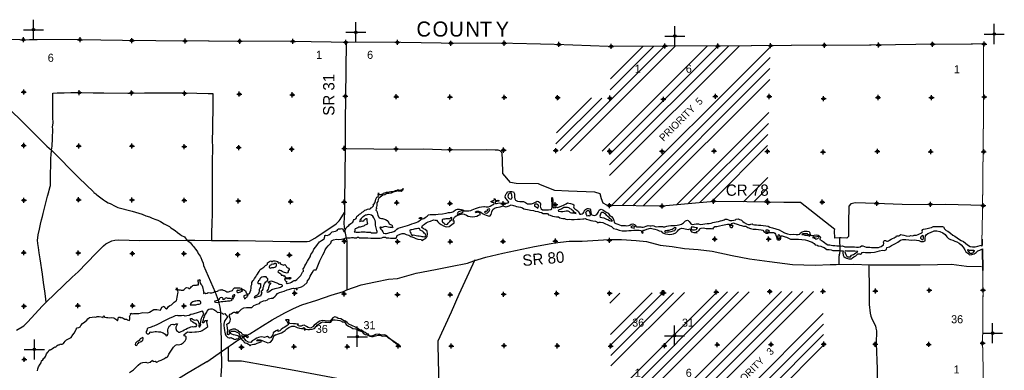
# Model space of a CAD drawing. Extents: x 70663 to 592613, y 704317 to 941230.
# Tile 11 of 14: x 218995 to 316963, y 853331 to 888246. Entities that reach past the tile are written whole.
import ezdxf

# ---------------------------------------------------------------- set-up
doc = ezdxf.new("R2010")
doc.units = 0
doc.header["$LTSCALE"] = 2000
doc.header["$PDMODE"] = 34
doc.header["$PDSIZE"] = 250
doc.linetypes.add('PHANTOM', pattern=[0])
doc.layers.get('0').update_dxf_attribs({"linetype": 'CONTINUOUS'})
for name, color, linetype in [('COUNTY', 15, 'PHANTOM'), ('PROGRESS', 5, 'CONTINUOUS'), ('PROPOSED', 6, 'CONTINUOUS'), ('ROADS', 9, 'CONTINUOUS'), ('SEC', 2, 'CONTINUOUS'), ('TEXT', 7, 'CONTINUOUS'), ('WATER', 4, 'CONTINUOUS')]:
    doc.layers.add(name, color=color, linetype=linetype)

# ---------------------------------------------------------------- blocks, each defined once
blk = doc.blocks.new('TICK')
at = {"color": 0}
for points in [[(500, 0), (500, 1000)], [(0, 500), (1000, 500)]]:
    blk.add_lwpolyline(points, dxfattribs=at)
blk.add_point((500, 500), dxfattribs=at)
blk = doc.blocks.new('*X')
at = {"color": 0}
for p, q in [((276949, 875162), (287419, 885631)), ((277684, 872714), (290617, 885648)), ((277685, 873776), (289551, 885642)), ((277686, 874837), (288484, 885635)), ((272756, 875211), (283159, 885614)), ((273804, 875199), (284224, 885618)), ((277743, 881259), (282091, 885607)), ((277768, 882345), (281024, 885600)), ((277891, 869739), (293708, 885557)), ((278939, 869727), (293679, 884467)), ((279987, 869714), (293649, 883377)), ((281035, 869702), (293620, 882287)), ((272356, 875872), (276924, 880439)), ((272394, 876970), (275876, 880452)), ((272506, 880264), (272731, 880489)), ((284331, 869816), (293522, 879007)), ((285505, 869928), (293486, 877910)), ((286678, 870041), (293450, 876813)), ((287851, 870154), (293413, 875716)), ((290998, 870118), (293419, 872539)), ((292040, 870100), (293429, 871489)), ((293082, 870081), (293439, 870438)), ((278801, 850497), (289437, 861132)), ((279875, 850510), (290508, 861143)), ((280949, 850523), (291580, 861154)), ((283164, 849557), (294786, 861178)), ((283181, 848513), (295849, 861181)), ((283198, 847470), (296913, 861184)), ((283215, 846426), (297976, 861186)), ((277703, 860006), (278709, 861011)), ((277766, 856886), (281918, 861039)), ((277787, 855847), (282988, 861048)), ((277806, 854805), (284063, 861062)), ((277825, 853764), (285139, 861077)), ((277883, 850640), (288365, 861121)), ((285095, 845124), (298953, 858981)), ((286139, 845107), (298970, 857938)), ((287183, 845090), (298988, 856895)), ((288227, 845074), (299006, 855853))]:
    blk.add_line(p, q, dxfattribs=at)

msp = doc.modelspace()

# ---------------------------------------------------------------- linework, layer by layer
at = {"layer": 'COUNTY', "color": 0}
msp.add_line((314814, 863285), (314781, 865425), dxfattribs=at)
at = {"layer": 'COUNTY', "color": 0, "const_width": 100}
for points in [[(309574, 885814), (304211, 885726), (298807, 885713), (293461, 885675), (288984, 885630), (288208, 885645), (282929, 885623), (278920, 885606), (277966, 885592), (277594, 885590), (272402, 885786), (266950, 885917), (261647, 885912), (256329, 886000), (251194, 886003), (245934, 886091), (240641, 886112), (235204, 886133), (229902, 886179), (224751, 886258), (219114, 886255), (214022, 886292)], [(314888, 885827), (309574, 885814)], [(314718, 865650), (314791, 868979), (314845, 874341), (314900, 879803), (314888, 885827)], [(314814, 863285), (314844, 861312), (314838, 859025), (314798, 856034), (314832, 854720), (314858, 853404), (314909, 845443), (314914, 840357), (314926, 834835), (314981, 829498), (315070, 824253), (315101, 819200), (315207, 813930), (315236, 808550), (315283, 803247), (315347, 797993), (315435, 792714), (315683, 785859), (315722, 780672)]]:
    msp.add_lwpolyline(points, dxfattribs=at)
at = {"layer": 'ROADS', "color": 0}
for points in [[(251483, 885978), (251426, 880574), (251374, 878070), (251389, 876729), (251387, 875388), (251314, 870093), (251306, 869037), (251257, 867990), (251296, 867596), (251361, 867311), (251343, 867152), (251463, 866489), (251529, 866229), (251536, 866086), (251543, 865860), (251551, 861386)], [(216237, 881037), (219431, 877896), (221694, 875667), (222152, 875237), (224896, 872501), (226344, 871108), (226385, 871049), (226477, 870973), (226577, 870905), (226669, 870804), (227318, 870322), (227535, 870178), (227811, 870025), (227994, 869931), (228053, 869922), (228428, 869702), (228754, 869557), (230176, 869194), (231196, 868868), (231555, 868723), (231923, 868603), (232173, 868493), (232532, 868364), (232725, 868296), (232992, 868135), (233384, 867905), (233718, 867752), (233893, 867642), (234018, 867524), (234193, 867405), (234468, 867244), (234693, 867049), (234935, 866897), (235110, 866753), (235377, 866625), (235626, 866297), (235784, 866187), (235976, 866018), (236075, 865908), (236192, 865765), (236283, 865647), (236391, 865529), (236499, 865394), (236623, 865242), (236689, 865116), (236764, 864964), (236946, 864695), (237020, 864552), (237119, 864300), (237259, 864005), (237299, 863771), (238436, 861114), (238740, 860333), (238789, 860148), (238902, 859611), (238975, 859166), (238973, 858957), (239010, 857164), (239038, 856460), (239058, 855672), (239054, 855169), (239072, 854272), (239076, 853686), (239041, 853393), (238993, 852673)], [(222152, 875237), (222218, 875658), (222274, 876420), (222298, 877350), (222257, 877552), (222311, 877987), (222290, 878490), (222297, 879462), (222303, 880317), (222308, 880937), (222710, 880967), (223406, 880970), (224084, 880999), (225073, 881008), (226296, 880958), (227377, 880975), (229740, 880940), (230193, 880937), (231408, 880953), (232598, 880953), (233436, 880955), (234458, 880956), (235480, 880948), (237743, 880907), (238203, 880886), (238197, 879981), (238193, 877292), (238144, 876236), (238172, 875532), (238136, 874058), (238158, 872524), (238148, 872281), (238159, 870287), (238133, 869063), (238115, 867832), (238094, 867187), (238071, 866307)], [(221617, 860129), (221572, 860714), (221508, 861209), (221356, 862090), (221261, 862912), (221029, 864447), (220933, 865034), (220870, 865562), (220806, 865957), (220775, 866284), (220794, 866535), (220838, 866820), (220959, 867372), (221072, 867899), (221159, 868309), (221270, 868651), (221339, 868961), (221607, 869998), (221771, 870667), (221900, 871119), (221935, 871278), (222021, 871621), (222047, 871746), (222049, 871964), (222072, 872819), (222096, 873816), (222108, 874385), (222137, 874863), (222156, 875156)], [(314876, 869748), (311098, 869852), (309673, 869804), (306808, 869842), (304161, 869954), (302159, 869994), (301680, 869898), (301503, 869664), (301465, 867989), (301457, 866908), (301463, 866656), (301295, 866507), (300725, 866511), (300557, 866521), (300105, 866491), (300077, 867220), (300103, 867337), (296687, 870036), (295020, 870048), (293127, 870062), (291350, 870093), (288100, 870142), (282935, 869678), (277706, 869734), (277405, 869770), (277063, 869982), (276899, 870419), (276760, 870889), (276217, 871078), (273586, 871156), (272246, 871242), (270809, 871814), (270609, 871916), (268380, 871941), (267836, 872021), (267072, 872923), (267041, 874298), (267012, 874909), (266921, 875061), (266804, 875171), (266595, 875256), (266310, 875258), (265439, 875290), (261861, 875267), (259189, 875345), (256499, 875324), (254228, 875349), (251387, 875388)], [(218688, 857343), (219420, 857765), (219809, 858148), (221228, 859721), (221617, 860129), (224233, 862615), (224815, 863130), (226555, 864977), (227332, 865725), (227551, 865917), (227888, 866107), (228165, 866230), (228459, 866278), (228828, 866309), (230956, 866268), (235626, 866297), (236411, 866303), (238070, 866257), (240718, 866254), (245921, 866165), (247605, 866152), (247840, 866184), (248076, 866333), (248371, 866507), (248564, 866631), (250476, 867932), (250603, 868065), (250780, 868207), (250890, 868365), (251306, 869037)], [(237622, 854183), (239166, 855265), (240609, 856258), (241881, 856976), (243170, 857761), (244114, 858373), (245386, 859049), (246253, 859494), (247053, 859839), (248574, 860303), (249995, 860802), (251206, 861185), (251542, 861333), (252980, 861831), (254408, 862154), (255684, 862394), (256598, 862461), (258456, 862990), (260362, 863384), (261848, 863655), (263544, 864017), (264192, 864246), (265377, 864588), (267065, 864984), (268947, 865411), (270231, 865651), (271868, 865955), (272255, 866027), (273656, 866183), (274947, 866188), (276020, 866262), (277606, 866365), (278879, 866346), (280329, 866274), (281351, 866173), (282714, 865809), (283911, 865672), (285158, 865477), (286499, 865373), (287889, 865184), (289897, 864781), (291620, 864439), (293588, 864170), (295882, 863865), (298128, 863811), (299620, 863857), (300249, 863884), (301909, 863887), (303602, 863846), (305152, 863833), (306703, 863827), (308606, 863835), (310308, 863862), (311700, 863892), (313207, 863702), (314698, 863664)], [(300557, 866521), (300598, 865213), (300571, 864937), (300485, 864753), (300485, 864753)], [(264269, 864348), (262683, 860890), (261932, 859119), (260612, 856247), (260600, 855803), (260703, 851654)], [(300485, 864753), (300528, 864803), (300493, 864644), (300500, 864468), (300482, 864251), (300505, 864024), (300487, 863823)], [(303494, 863882), (303508, 861259), (303532, 859893), (303618, 859038), (303691, 858719), (303765, 858551), (303905, 858198), (304144, 857752), (304193, 857517), (304233, 857265), (304223, 856000), (304297, 853478), (304328, 850863)], [(239735, 855600), (239750, 854292), (241065, 854274), (246321, 853355), (251625, 852360), (254763, 851766), (256858, 851734), (259564, 851722), (260703, 851654)], [(237622, 854183), (235585, 852966), (233565, 851733), (231116, 850226), (225316, 846641), (223287, 845391), (221561, 844264), (220072, 843395), (217041, 841524), (216326, 841043), (215770, 840754), (215451, 840564), (214869, 840166), (214735, 840100)]]:
    msp.add_lwpolyline(points, dxfattribs=at)
at = {"layer": 'SEC', "color": 0}
for p in [(219364, 886246), (225001, 886249), (230152, 886170), (235454, 886124), (240890, 886102), (246184, 886082), (251444, 885994), (256579, 885991), (261897, 885903), (267199, 885907), (272652, 885777), (277844, 885581), (283179, 885614), (288458, 885635), (293711, 885666), (299057, 885704), (304461, 885716), (309824, 885804), (314963, 885817), (219402, 881036), (224922, 880980), (230132, 880960), (235409, 880914), (240845, 880834), (246121, 880763), (251398, 880625), (256457, 880572), (261809, 880543), (267212, 880513), (272514, 880492), (288221, 880610), (293575, 880597), (304408, 880497), (309719, 880485), (314973, 880557), (277723, 880430), (283050, 880319), (298978, 880384), (219398, 875717), (224876, 875662), (230161, 875658), (235371, 875604), (240790, 875515), (246058, 875352), (251294, 875424), (256445, 875370), (261805, 875307), (267141, 875253), (272334, 875216), (277686, 875153), (282904, 875142), (288091, 875164), (293394, 875135), (298924, 875064), (304337, 875126), (309640, 875098), (314918, 875094), (219410, 870264), (224855, 870309), (230165, 870297), (235367, 870251), (240744, 870197), (245946, 870118), (251281, 870088), (256508, 870018), (261809, 869947), (267111, 869917), (272288, 869830), (277681, 869742), (288030, 870171), (293442, 870075), (298846, 870079), (304275, 869949), (309612, 869861), (314864, 869732), (282908, 869679), (251302, 866189), (256589, 866152), (261842, 866140), (267087, 866162), (272291, 866201), (277678, 866281), (288144, 866392), (293515, 866404), (219406, 865045), (224817, 865024), (230203, 864961), (235329, 864949), (240690, 864861), (245841, 864799), (246348, 861013), (251266, 860944), (267143, 860900), (272422, 860981), (277683, 861002), (282937, 861049), (283071, 861048), (288300, 861121), (293629, 861176), (298916, 861189), (304144, 861228), (309498, 861299), (314844, 861312), (256586, 860874), (261830, 860862), (219419, 859718), (224780, 859764), (230225, 859759), (235334, 859739), (314798, 856034), (241065, 855637), (246285, 855685), (251589, 855681), (256658, 855746), (261928, 855751), (267190, 855789), (272485, 855769), (277789, 855740), (283151, 855778), (288405, 855884), (293751, 855905), (299004, 855935), (304115, 855932), (309444, 855904), (219457, 854415)]:
    msp.add_point(p, dxfattribs=at)
at = {"layer": 'WATER', "color": 0}
for points in [[(233364, 859703), (233414, 859611), (233488, 859518), (233597, 859467), (233664, 859492), (233732, 859600), (233816, 859700), (233926, 859791), (234093, 859841), (234237, 859974), (234372, 860107), (234481, 860181), (234590, 860264), (234616, 860423), (234668, 860624), (234694, 860791), (234737, 860992), (234755, 861126), (234739, 861235), (234714, 861310), (234664, 861327), (234572, 861336), (234573, 861420), (234631, 861420), (234607, 861470), (234599, 861546), (234698, 861386), (234840, 861360), (234966, 861334), (235066, 861308), (235150, 861307), (235251, 861324), (235360, 861373), (235452, 861473), (235528, 861539), (235637, 861572), (235763, 861538), (235821, 861462), (235921, 861470), (235981, 861553), (236073, 861628), (236149, 861711), (236233, 861778), (236334, 861810), (236493, 861826), (236602, 861825), (236669, 861842), (236786, 861849), (236787, 861933), (236771, 862076), (236764, 862176), (236764, 862260), (236756, 862352), (236823, 862276), (236932, 862376), (236957, 862309), (236931, 862192), (236955, 862007), (237030, 861915), (237104, 861797), (237179, 861637), (237203, 861478), (237244, 861352), (237276, 861193), (237309, 861084), (237292, 860992), (237409, 861033), (237501, 860990), (237644, 861015), (237753, 861064), (237937, 861046), (238121, 861053), (238255, 861086), (238365, 861152), (238499, 861185), (238675, 861209), (238734, 861234), (238776, 861309), (238893, 861333), (238994, 861349), (239086, 861348), (239145, 861373), (239253, 861314), (239362, 861271), (239504, 861220), (239612, 861161), (239755, 861143), (239855, 861176), (239939, 861226), (240065, 861233), (240158, 861291), (240226, 861425), (240293, 861483), (240369, 861541), (240494, 861532), (240620, 861539), (240771, 861547), (240913, 861537), (241038, 861528), (241096, 861427), (241230, 861376), (241372, 861317), (241464, 861241), (241497, 861148), (241538, 861039), (241613, 860963), (241729, 860904), (241847, 860995), (241932, 861145), (241992, 861313), (242018, 861497), (242036, 861622), (242036, 861748), (242087, 861865), (242096, 861940), (242089, 862082), (242182, 862232), (242292, 862357), (242368, 862482), (242478, 862641), (242554, 862774), (242664, 862916), (242765, 863066), (242833, 863183), (242935, 863366), (243095, 863483), (243271, 863599), (243440, 863757), (243574, 863839), (243642, 863914), (243651, 864032), (243760, 864098), (243853, 864156), (243971, 864222), (244037, 864171), (244129, 864154), (244213, 864220), (244414, 864219), (244556, 864185), (244665, 864167), (244690, 864058), (244748, 863999), (244823, 864032), (244899, 864057), (244898, 863956), (245015, 863905), (245074, 863880), (245166, 863846), (245241, 863812), (245375, 863853), (245467, 863768), (245533, 863626), (245599, 863566), (245666, 863533), (245775, 863498), (245824, 863389), (245807, 863314), (245723, 863256), (245714, 863147), (245646, 863047), (245554, 863006), (245462, 863023), (245328, 863066), (245253, 863100), (245186, 863150), (245119, 863184), (245019, 863227), (244910, 863261), (244861, 863303), (244768, 863287), (244726, 863195), (244675, 863137), (244767, 863086), (244884, 863018), (244984, 862951), (245008, 862884), (245025, 862817), (245184, 862816), (245292, 862756), (245334, 862764), (245351, 862697), (245400, 862605), (245475, 862579), (245551, 862553), (245693, 862544), (245802, 862560), (245869, 862560), (245919, 862568), (245978, 862526), (245935, 862450), (245826, 862409), (245659, 862436), (245567, 862453), (245449, 862445), (245382, 862454), (245357, 862429), (245365, 862345), (245415, 862261), (245473, 862202), (245531, 862177), (245581, 862126), (245548, 862085), (245522, 862034), (245614, 861992), (245731, 862000), (245891, 862040), (246050, 862123), (246168, 862198), (246302, 862272), (246436, 862280), (246554, 862363), (246664, 862471), (246832, 862629), (246959, 862779), (247052, 862979), (247137, 863096), (247247, 863221), (247215, 863455), (247265, 863497), (247351, 863731), (247452, 863914), (247638, 864198), (247732, 864381), (247892, 864632), (247978, 864866), (248164, 865124), (248274, 865399), (248452, 865641), (248629, 865866), (248840, 866116), (249025, 866265), (249185, 866357), (249286, 866440), (249346, 866640), (249372, 866741), (249464, 866782), (249581, 866756), (249741, 866830), (249918, 866955), (249977, 867013), (250086, 867121), (250254, 867153), (250413, 867177), (250573, 867269), (250657, 867360), (250699, 867418), (250767, 867426), (250900, 867417), (251018, 867458), (251127, 867424), (251209, 867256), (251242, 867164), (251317, 867121), (251377, 867230), (251402, 867338), (251471, 867514), (251622, 867647), (251757, 867755), (251816, 867863), (251959, 867938), (252127, 868079), (252221, 868237), (252288, 868337), (252431, 868404), (252516, 868512), (252550, 868646), (252617, 868704), (252710, 868770), (252819, 868878), (252937, 868953), (253072, 869069), (253215, 869152), (253350, 869268), (253467, 869309), (253593, 869367), (253736, 869400), (253836, 869382), (253929, 869474), (253937, 869516), (254021, 869557), (254114, 869598), (254207, 869698), (254207, 869790), (254149, 869858), (254275, 869899), (254343, 870024), (254403, 870199), (254445, 870358), (254488, 870509), (254531, 870584), (254615, 870617), (254674, 870658), (254733, 870716), (254674, 870800), (254700, 870918), (254709, 871010), (254742, 870875), (254809, 870825), (254926, 870849), (255035, 870873), (255119, 870906), (255203, 870964), (255329, 871006), (255488, 871055), (255614, 871079), (255765, 871095), (255924, 871136), (256109, 871151), (256251, 871167), (256377, 871225), (256478, 871249), (256570, 871299), (256713, 871298), (256863, 871263), (256964, 871296), (257040, 871338), (257157, 871429), (257089, 871228), (256955, 871146), (256804, 871180), (256662, 871181), (256570, 871190), (256435, 871141), (256293, 871108), (256158, 871059), (255949, 870985), (255731, 870944), (255521, 870937), (255319, 870821), (255143, 870764), (255009, 870664), (254874, 870573), (254739, 870473), (254663, 870332), (254620, 870156), (254535, 870014), (254543, 869872), (254534, 869755), (254482, 869613), (254465, 869521), (254515, 869453), (254456, 869395), (254438, 869286), (254530, 869185), (254579, 869051), (254603, 868917), (254628, 868774), (254685, 868631), (254768, 868547), (254869, 868488), (255011, 868453), (255094, 868461), (255379, 868359), (255562, 868240), (255662, 868131), (255720, 868013), (255761, 867921), (255878, 867845), (256011, 867802), (256053, 867735), (256044, 867668), (256085, 867617), (256135, 867575), (256102, 867517), (255951, 867551), (255809, 867544), (255666, 867578), (255533, 867621), (255374, 867639), (255223, 867623), (255147, 867590), (255072, 867549), (254996, 867549), (254921, 867566), (254879, 867609), (254821, 867567), (254912, 867391), (255020, 867298), (255111, 867130), (255202, 867003), (255344, 866969), (255486, 866951), (255638, 867001), (255839, 867049), (256032, 867082), (256216, 867156), (256401, 867247), (256536, 867388), (256662, 867471), (256897, 867562), (257124, 867610), (257359, 867701), (257577, 867758), (257770, 867832), (258005, 867906), (258232, 867980), (258433, 868037), (258601, 868112), (258752, 868203), (258870, 868269), (258937, 868335), (258930, 868428), (258838, 868428), (258737, 868446), (258771, 868512), (258872, 868562), (258981, 868553), (258988, 868452), (259013, 868410), (259089, 868410), (259198, 868459), (259332, 868551), (259526, 868692), (259661, 868800), (259845, 868840), (260138, 868855), (260406, 868853), (260649, 868885), (261060, 868924), (261429, 868989), (261655, 869038), (261823, 869062), (261982, 869094), (262100, 869110), (262201, 869168), (262352, 869309), (262545, 869367), (262771, 869365), (262939, 869339), (263072, 869305), (263231, 869228), (263365, 869202), (263557, 869218), (263700, 869217), (263884, 869249), (264019, 869315), (264178, 869389), (264346, 869455), (264539, 869513), (264732, 869587), (264942, 869602), (265160, 869634), (265244, 869659), (265419, 869607), (265629, 869623), (265805, 869663), (265956, 869771), (266091, 869829), (266192, 869904), (266159, 870038), (266092, 870055), (266000, 870047), (265900, 870107), (265917, 870182), (266051, 870198), (266169, 870264), (266228, 870331), (266212, 870423), (266279, 870456), (266303, 870347), (266303, 870288), (266378, 870246), (266487, 870245), (266604, 870261), (266704, 870219), (266604, 870161), (266461, 870145), (266394, 870154), (266319, 870129), (266310, 870029), (266326, 869945), (266451, 869935), (266561, 869985), (266712, 870017), (267021, 869990), (267172, 869964), (267297, 869972), (267448, 869987), (267608, 870020), (267658, 870120), (267567, 870204), (267459, 870331), (267384, 870423), (267310, 870583), (267319, 870759), (267387, 870901), (267463, 870976), (267573, 871092), (267757, 871141), (267958, 871148), (268126, 871105), (268225, 870920), (268224, 870744), (268239, 870577), (268263, 870418), (268329, 870275), (268538, 870181), (268764, 870146), (268890, 870137), (269132, 870135), (269316, 870042), (269525, 869924), (269675, 869914), (269910, 869904), (270103, 869987), (270246, 870044), (270397, 870119), (270473, 870168), (270615, 870151), (270781, 870024), (270823, 869923), (270822, 869814), (270796, 869689), (270828, 869530), (270869, 869395), (271020, 869327), (271204, 869309), (271380, 869308), (271623, 869315), (271841, 869356), (271942, 869422), (271985, 869614), (271987, 869932), (271947, 870234), (271940, 870418), (271957, 870527), (272024, 870510), (272056, 870233), (272054, 869982), (272061, 869790), (272052, 869639), (272076, 869555), (272143, 869521), (272294, 869554), (272403, 869611), (272520, 869552), (272705, 869609), (272940, 869700), (273100, 869783), (273234, 869857), (273360, 869915), (273503, 870006), (273620, 869989), (273812, 869937), (274021, 869885), (274130, 869809), (274121, 869726), (274095, 869609), (274128, 869500), (274236, 869415), (274419, 869288), (274603, 869153), (274677, 868985), (274743, 868876), (274835, 868875), (274953, 868908), (275054, 868966), (275164, 869116), (275206, 869241), (275299, 869358), (275375, 869416), (275484, 869440), (275584, 869440), (275718, 869414), (275776, 869296), (275808, 869053), (275849, 868894), (275915, 868818), (276032, 868767), (276141, 868758), (276292, 868773), (276418, 868840), (276545, 869040), (276596, 869131), (276664, 869273), (276756, 869340), (276848, 869364), (277032, 869296), (277216, 869186), (277349, 869085), (277533, 868983), (277690, 868789), (277882, 868654), (278032, 868444), (278097, 868234), (278138, 868125), (278188, 868032), (278305, 867948), (278514, 867888), (278848, 867768), (279116, 867741), (279258, 867757), (279409, 867731), (279576, 867755), (279719, 867788), (279837, 867871), (280013, 867911), (280155, 867860), (280221, 867776), (280313, 867675), (280413, 867632), (280605, 867614), (280798, 867613), (280890, 867596), (281024, 867586), (281158, 867611), (281334, 867685), (281536, 867742), (281686, 867733), (281829, 867724), (281946, 867739), (282105, 867713), (282239, 867662), (282364, 867628), (282548, 867652), (282749, 867650), (282883, 867666), (282945, 867656), (283029, 867630), (283196, 867629), (283372, 867670), (283557, 867719), (283783, 867742), (284017, 867741), (284185, 867756), (284403, 867797), (284621, 867829), (284839, 867894), (285049, 868010), (285243, 868201), (285444, 868284), (285520, 868258), (285594, 868166), (285702, 868031), (285785, 867913), (285894, 867854), (286112, 867886), (286288, 867910), (286547, 867925), (286714, 867857), (286966, 867897), (287175, 867921), (287385, 867936), (287602, 867960), (287787, 868000), (287955, 868058), (288114, 868090), (288280, 868133), (288531, 868165), (288724, 868206), (288900, 868255), (289076, 868320), (289194, 868387), (289345, 868386), (289529, 868326), (289645, 868266), (289855, 868248), (290056, 868272), (290224, 868313), (290283, 868379), (290475, 868412), (290626, 868335), (290751, 868301), (290818, 868284), (290943, 868166), (291068, 868048), (291301, 867929), (291468, 867861), (291577, 867835), (291661, 867851), (291737, 867893), (291879, 867908), (291946, 867841), (292096, 867815), (292314, 867813), (292515, 867795), (292741, 867794), (292984, 867767), (293251, 867732), (293452, 867672), (293627, 867587), (293895, 867518), (294237, 867432), (294546, 867313), (294797, 867194), (295106, 867033), (295381, 866931), (295691, 866870), (295967, 866876), (296243, 866841), (296461, 866840), (296604, 866881), (296638, 866998), (296848, 867130), (297092, 867204), (297351, 867177), (297535, 867159), (297610, 867025), (297625, 866899), (297667, 866790), (297809, 866772), (298035, 866787), (298245, 866828), (298437, 866801), (298570, 866692), (298670, 866591), (298636, 866499), (298611, 866440), (298610, 866365), (298836, 866236), (298936, 866160), (299069, 866051), (299227, 865941), (299402, 865831), (299595, 865838), (299745, 865787), (299888, 865761), (300089, 865768), (300298, 865733), (300515, 865715), (300674, 865697), (300875, 865712), (301109, 865635), (301360, 865642), (301603, 865632), (301812, 865631), (302072, 865612), (302264, 865594), (302449, 865601), (302608, 865642), (302751, 865717), (302885, 865724), (303043, 865665), (303219, 865605), (303378, 865587), (303579, 865586), (303763, 865576), (303989, 865575), (304215, 865548), (304299, 865556), (304449, 865572), (304617, 865612), (304726, 865645), (304929, 865837), (304972, 865979), (304956, 866047), (304939, 866122), (304990, 866197), (305058, 866255), (305141, 866271), (305200, 866229), (305283, 866178), (305350, 866178), (305443, 866228), (305535, 866302), (305703, 866393), (305846, 866468), (306006, 866525), (306115, 866575), (306216, 866608), (306241, 866725), (306317, 866733), (306459, 866723), (306568, 866773), (306669, 866839), (306812, 866821), (306970, 866787), (307205, 866735), (307497, 866700), (307665, 866740), (307866, 866739), (308009, 866780), (308210, 866804), (308403, 866861), (308529, 866919), (308697, 866976), (308772, 867009), (308798, 867043), (308807, 867168), (308791, 867269), (308833, 867352), (308917, 867394), (309110, 867418), (309286, 867450), (309420, 867474), (309563, 867532), (309714, 867564), (309790, 867589), (309832, 867631), (309932, 867663), (310050, 867654), (310175, 867645), (310368, 867644), (310552, 867643), (310661, 867659), (310803, 867658), (310937, 867581), (310986, 867464), (311078, 867363), (311186, 867270), (311353, 867185), (311486, 867100), (311619, 866974), (311853, 866788), (312036, 866678), (312270, 866509), (312503, 866374), (312678, 866263), (312904, 866153), (313087, 865993), (313287, 865832), (313562, 865663), (313796, 865620), (314064, 865618), (314333, 865691), (314551, 865749), (314777, 865789), (314791, 866403)], [(229910, 853116), (230305, 853374), (230524, 853590), (230777, 853848), (231029, 854031), (231255, 854122), (231532, 854154), (231716, 854078), (231992, 854135), (232203, 854326), (232286, 854209), (232462, 854233), (232654, 854139), (232889, 854264), (233057, 854338), (233216, 854404), (233401, 854495), (233553, 854637), (233636, 854595), (233720, 854711), (233830, 854937), (234025, 855254), (234177, 855454), (234287, 855646), (234489, 855829), (234673, 855895), (234815, 855861), (235067, 855943), (235277, 856076), (235462, 856267), (235547, 856476), (235573, 856677), (235465, 856720), (235348, 856762), (235357, 856904), (235702, 857154), (235877, 857136), (236129, 857118), (236413, 857158), (236598, 857157), (236816, 857189), (237008, 857230), (237151, 857296), (237361, 857438), (237563, 857570), (237706, 857704), (237657, 858005), (237608, 858156), (237693, 858315), (237617, 858274), (237408, 858275), (237315, 858074), (237197, 858075), (237274, 858351), (237326, 858568), (237410, 858727), (237386, 858827), (237478, 858936), (237613, 859111), (237639, 859195), (237698, 859320), (237824, 859428), (237992, 859452), (238151, 859460), (238327, 859400), (238518, 859257), (238685, 859105), (238794, 859121), (238953, 859103), (239145, 859035), (239237, 858934), (239396, 858975), (239504, 858858), (239621, 858756), (239705, 858723), (239603, 858547), (239502, 858431), (239392, 858289), (239324, 858088), (239307, 857921), (239322, 857745), (239338, 857577), (239362, 857276), (239411, 857116), (239456, 856964), (239522, 856797), (239622, 856696), (239689, 856604), (239847, 856577), (239931, 856577), (240040, 856593), (240149, 856533), (240224, 856491), (240349, 856440), (240424, 856414), (240559, 856455), (240701, 856454), (240835, 856529), (240845, 856638), (240786, 856713), (240686, 856764), (240553, 856799), (240427, 856841), (240268, 856868), (240110, 856927), (239984, 857004), (239968, 857104), (240011, 857171), (240078, 857237), (240229, 857245), (240388, 857227), (240588, 857125), (240772, 857057), (240863, 856914), (240912, 856754), (240978, 856570), (241036, 856460), (241144, 856376), (241252, 856266), (241335, 856132), (241444, 856072), (241598, 856022), (241757, 855948), (241874, 855863), (241924, 855771), (241991, 855871), (242126, 855912), (242276, 855937), (242436, 855944), (242629, 856035), (242822, 856109), (243031, 856167), (243065, 856225), (242931, 856260), (242739, 856277), (242563, 856278), (242656, 856362), (242748, 856369), (242932, 856368), (243116, 856317), (243199, 856266), (243358, 856199), (243517, 856122), (243701, 856063), (243952, 856137), (244163, 856378), (244231, 856579), (244308, 856788), (244474, 856891), (244476, 856879), (244744, 856970), (245046, 857068), (245222, 857160), (245399, 857293), (245576, 857459), (245769, 857600), (246063, 857716), (246289, 857715), (246473, 857655), (246615, 857604), (246841, 857544), (247050, 857501), (247217, 857509), (247251, 857600), (247326, 857533), (247309, 857374), (247409, 857374), (247435, 857465), (247476, 857415), (247652, 857397), (247819, 857388), (248088, 857445), (248322, 857511), (248491, 857686), (248626, 857852), (248811, 857977), (248987, 858093), (249172, 858176), (249364, 858141), (249557, 858115), (249774, 858089), (249942, 858138), (250068, 858246), (250161, 858371), (250395, 858370), (250613, 858335), (250856, 858292), (251014, 858233), (251089, 858157), (251307, 858156), (251382, 858055), (251481, 857878), (251715, 857743), (251940, 857625), (252149, 857498), (252400, 857463), (252592, 857395), (252701, 857294), (252826, 857251), (253035, 857183), (253226, 856973), (253385, 856897), (253569, 856870), (253711, 856803), (253836, 856735), (253987, 856684), (254179, 856708), (254414, 856757), (254666, 856831), (254833, 856847), (255000, 856754), (255143, 856736), (255327, 856752), (255528, 856700), (255669, 856566), (255903, 856422), (256194, 856178), (256420, 856034), (256653, 855865), (256895, 855680), (256779, 855831), (256603, 855941), (256328, 856127), (255961, 856355), (255744, 856532), (255528, 856759), (255327, 856852), (254992, 856829), (254750, 856922), (254398, 856891), (254188, 856800), (253987, 856742), (253803, 856744), (253695, 856945), (253519, 856971), (253361, 857089), (253177, 857199), (253011, 857317), (252826, 857327), (252643, 857487), (252401, 857631), (252117, 857758), (251758, 857927), (251575, 858104), (251416, 858214), (251207, 858290), (250957, 858442), (250698, 858502), (250547, 858579), (250347, 858647), (250162, 858556), (250036, 858389), (249850, 858239), (249616, 858232), (249382, 858259), (249089, 858302), (248871, 858211), (248694, 858128), (248518, 858004), (248307, 857812), (248164, 857646), (247921, 857513), (247703, 857581), (247536, 857699), (247286, 857818), (247143, 857794), (246992, 857728), (246842, 857720), (246691, 857754), (246666, 857838), (246742, 857930), (246583, 857939), (246433, 857957), (246223, 857958), (245880, 857977), (245739, 858170), (245807, 858354), (245430, 858356), (245588, 858238), (245679, 858011), (245746, 857902), (245561, 857777), (245317, 857603), (245166, 857520), (245023, 857387), (244871, 857254), (244729, 857213), (244729, 857347), (244520, 857272), (244360, 857173), (244217, 857073), (244166, 856881), (244073, 856747), (243946, 856580), (243829, 856531), (243779, 856607), (243662, 856699), (243503, 856675), (243369, 856609), (243210, 856635), (243026, 856653), (242766, 856587), (242581, 856521), (242329, 856363), (242119, 856256), (241984, 856097), (241767, 856149), (241541, 856276), (241383, 856436), (241292, 856578), (241200, 856629), (241084, 856739), (241050, 856789), (241172, 856778), (241239, 856744), (241348, 856735), (241423, 856726), (241515, 856700), (241557, 856666), (241648, 856615), (241758, 856640), (241724, 856699), (241675, 856774), (241566, 856817), (241432, 856818), (241348, 856835), (241248, 856853), (241140, 856937), (241057, 857055), (240965, 857106), (240873, 857148), (240798, 857191), (240723, 857292), (240648, 857334), (240531, 857377), (240431, 857444), (240364, 857445), (240289, 857445), (240197, 857421), (240088, 857405), (239894, 857323), (239827, 857231), (239843, 857139), (239834, 857038), (239834, 856988), (239825, 856921), (239766, 856879), (239682, 856914), (239658, 856989), (239658, 857064), (239676, 857165), (239718, 857265), (239719, 857357), (239686, 857450), (239665, 857592), (239640, 857735), (239591, 857911), (239692, 857994), (239869, 858102), (239945, 858219), (239971, 858428), (239896, 858604), (239856, 858839), (239923, 858931), (240041, 858955), (240167, 859055), (240310, 859138), (240385, 859121), (240452, 859078), (240577, 859011), (240595, 859170), (240645, 859178), (240677, 859002), (240804, 859160), (240888, 859269), (241057, 859418), (241292, 859543), (241552, 859591), (241819, 859573), (242087, 859597), (242298, 859772), (242625, 859904), (242843, 859978), (242970, 860111), (243247, 860235), (243490, 860292), (243649, 860342), (243750, 860450), (244002, 860507), (244194, 860523), (244413, 860706), (244514, 860831), (244657, 860981), (244834, 861089), (245077, 861138), (245320, 861229), (245622, 861336), (245874, 861426), (246059, 861476), (246251, 861500), (246368, 861457), (246435, 861499), (246610, 861322), (246553, 861515), (246704, 861539), (247022, 861629), (247283, 861779), (247603, 862087), (247629, 862254), (247806, 862454), (247908, 862721), (248102, 863030), (248212, 863180), (248237, 863289), (248330, 863322), (248480, 863346), (248607, 863580), (248726, 863914), (248845, 864223), (249023, 864549), (249150, 864825), (249286, 865075), (249404, 865326), (249531, 865534), (249683, 865726), (249961, 866009), (250012, 866218), (250205, 866334), (250532, 866400), (250758, 866373), (251001, 866405), (251152, 866421), (251227, 866337), (251311, 866454), (251462, 866512), (251596, 866511), (251764, 866510), (251873, 866526), (252015, 866567), (252174, 866566), (252291, 866540), (252551, 866522), (252618, 866581), (252719, 866580), (252810, 866529), (253020, 866511), (253237, 866510), (253430, 866509), (253648, 866508), (253949, 866506), (254351, 866487), (254636, 866502), (254862, 866476), (255029, 866517), (255172, 866583), (255381, 866582), (255473, 866514), (255733, 866538), (255883, 866487), (256185, 866485), (256444, 866484), (256495, 866559), (256538, 866743), (256672, 866826), (256966, 866916), (257058, 866966), (257234, 866940), (257451, 866872), (257719, 866778), (257919, 866660), (258195, 866550), (258412, 866465), (258621, 866388), (258964, 866369), (259005, 866260), (259165, 866352), (259358, 866468), (259543, 866651), (259587, 866910), (259530, 867187), (259355, 867347), (259188, 867423), (259021, 867558), (259072, 867750), (259257, 867883), (259451, 868033), (259644, 868116), (259870, 868198), (260172, 868322), (260323, 868296), (260473, 868279), (260607, 868127), (260748, 867984), (260932, 867841), (261174, 867722), (261441, 867628), (261743, 867660), (262003, 867860), (262214, 868001), (262240, 868202), (262122, 868177), (262174, 868395), (262267, 868595), (262427, 868712), (262687, 868827), (263031, 868901), (263215, 868883), (263440, 868765), (263607, 868680), (263833, 868637), (264042, 868611), (264277, 868634), (264487, 868675), (264655, 868791), (264831, 868841), (264773, 868992), (264656, 869068), (264522, 869043), (264371, 869002), (264347, 869103), (264489, 869186), (264640, 869185), (264891, 869066), (265058, 868957), (265250, 868855), (265425, 868770), (265592, 868702), (265784, 868668), (265903, 868860), (265979, 869111), (266056, 869353), (266224, 869469), (266451, 869535), (266811, 869608), (267105, 869699), (267341, 869608), (267509, 869658), (267710, 869715), (267912, 869814), (268121, 869746), (268246, 869703), (268430, 869644), (268639, 869617), (268832, 869574), (269032, 869506), (269166, 869413), (269333, 869378), (269509, 869352), (269701, 869318), (269835, 869283), (270103, 869248), (270295, 869180), (270538, 869153), (270730, 869094), (270898, 869051), (271073, 868949), (271316, 868931), (271517, 868938), (271600, 868829), (271793, 868794), (272001, 868684), (272194, 868641), (272420, 868631), (272612, 868605), (272737, 868512), (272880, 868486), (273030, 868460), (273198, 868442), (273348, 868391), (273524, 868356), (273700, 868372), (273892, 868345), (274152, 868344), (274496, 868367), (274772, 868382), (275015, 868414), (275133, 868430), (275284, 868454), (275401, 868387), (275610, 868327), (275810, 868242), (276028, 868207), (276296, 868197), (276429, 868129), (276529, 868011), (276664, 868086), (276789, 868077), (277032, 868050), (277266, 867931), (277441, 867838), (277659, 867736), (277876, 867659), (278092, 867465), (278385, 867380), (278653, 867303), (278954, 867234), (279155, 867208), (279356, 867223), (279591, 867239), (279834, 867245), (280102, 867277), (280353, 867284), (280630, 867274), (280822, 867256), (280863, 867139), (280938, 867004), (281022, 867054), (280989, 867171), (281057, 867272), (281166, 867296), (281393, 867387), (281757, 867475), (281879, 867451), (282029, 867416), (282205, 867373), (282414, 867314), (282606, 867237), (282807, 867177), (282932, 867067), (283066, 866983), (283241, 866906), (283475, 866880), (283685, 866853), (283878, 866903), (284062, 866927), (284264, 867034), (284449, 867201), (284559, 867326), (284685, 867434), (284836, 867475), (285071, 867465), (285204, 867406), (285372, 867379), (285514, 867337), (285606, 867395), (285715, 867411), (285723, 867260), (285848, 867134), (286065, 867065), (286266, 867039), (286403, 867005), (286266, 867039), (286367, 867156), (286367, 867156), (286535, 867213), (286594, 867280), (286679, 867380), (286713, 867447), (286813, 867496), (287015, 867512), (287157, 867486), (287307, 867443), (287450, 867467), (287575, 867458), (287710, 867466), (287844, 867465), (288044, 867413), (287994, 867472), (288020, 867564), (288163, 867664), (288347, 867663), (288641, 867728), (288918, 867777), (289102, 867809), (289245, 867850), (289429, 867882), (289614, 867890), (289621, 867739), (289679, 867630), (289788, 867554), (289897, 867561), (289998, 867695), (289931, 867779), (289848, 867763), (289730, 867738), (289756, 867830), (289849, 867955), (290008, 868013), (290159, 867953), (290284, 867902), (290493, 867851), (290644, 867791), (290802, 867748), (291003, 867689), (291229, 867670), (291446, 867552), (291697, 867467), (291965, 867398), (292283, 867388), (292517, 867344), (292769, 867334), (292936, 867283), (293044, 867165), (293136, 867073), (293227, 866988), (293437, 866987), (293554, 867053), (293806, 867068), (294015, 867050), (294132, 866999), (294190, 866899), (294231, 866773), (294281, 866630), (294338, 866420), (294379, 866353), (294429, 866319), (294597, 866310), (294681, 866393), (294724, 866476), (294733, 866569), (294767, 866728), (294876, 866718), (294976, 866701), (295143, 866625), (295302, 866582), (295686, 866387), (296214, 866375), (296499, 866399), (296801, 866363), (297144, 866336), (297369, 866243), (297645, 866157), (297846, 866089), (298030, 865970), (298154, 865836), (298330, 865801), (298422, 865725), (298514, 865733), (298723, 865698), (298840, 865639), (299041, 865562), (299183, 865469), (299316, 865376), (299550, 865350), (299735, 865332), (299902, 865255), (300094, 865263), (300312, 865261), (300580, 865260), (300773, 865233), (300915, 865233), (300889, 865023), (300913, 864797), (300987, 864662), (301112, 864561), (301271, 864493), (301497, 864425), (301748, 864448), (301858, 864540), (301975, 864623), (302059, 864664), (302186, 864747), (302278, 864831), (302379, 864930), (302547, 864946), (302647, 864895), (302774, 864995), (302799, 865079), (302975, 865086), (303168, 865076), (303411, 865058), (303687, 865073), (304031, 865088), (304316, 865170), (304543, 865219), (304828, 865284), (305045, 865266), (305230, 865349), (305290, 865575), (305525, 865640), (305752, 865748), (306147, 865963), (306366, 866104), (306626, 866278), (306878, 866352), (307171, 866351), (307448, 866332), (307716, 866289), (308026, 866320), (308227, 866277), (308444, 866251), (308645, 866174), (308913, 866147), (309098, 866238), (309090, 866448), (309117, 866724), (309185, 866824), (309370, 866940), (309630, 867048), (310000, 867205), (310251, 867220), (310561, 867159), (310853, 867032), (311070, 866871), (311253, 866619), (311419, 866450), (311603, 866374), (311837, 866289), (312038, 866187), (312255, 866119), (312480, 865983), (312655, 865840), (312863, 865587), (313029, 865343), (313145, 865133), (313320, 864998), (313504, 864846), (313747, 864853), (313948, 864927), (314175, 865060), (314336, 865226), (314537, 865301), (314781, 865425), (314814, 863285)], [(309932, 867663), (310368, 867644)], [(230328, 858978), (230864, 859001), (231242, 859085), (231745, 859043), (231913, 859127), (232333, 859379), (232627, 859379), (233005, 859337), (233131, 859631), (233364, 859703)], [(220777, 853279), (220803, 853472), (220855, 853672), (221049, 853939), (221117, 854064), (221169, 854265), (221312, 854390), (221388, 854532), (221497, 854598), (221574, 854715), (221616, 854857), (221667, 854982), (221786, 855123), (221870, 855190), (221896, 855307), (222014, 855407), (222064, 855373), (222249, 855489), (222400, 855613), (222476, 855663), (222601, 855646), (222627, 855712), (222728, 855812), (222837, 855879), (222929, 855861), (222997, 855886), (223031, 855969), (223097, 855944), (223223, 855951), (223357, 855992), (223425, 856101), (223510, 856243), (223653, 856351), (223846, 856458), (224115, 856607), (224293, 856857), (224403, 857041), (224538, 857257), (224623, 857441), (224716, 857549), (224875, 857607), (225010, 857665), (225094, 857806), (225230, 857990), (225482, 858156), (225667, 858314), (225777, 858455), (225945, 858596), (226197, 858628), (226423, 858669), (226565, 858626), (226716, 858683), (226917, 858682), (227101, 858647), (227227, 858613), (227268, 858588), (227310, 858596), (227336, 858713), (227395, 858771), (227436, 858612), (227637, 858594), (227771, 858584), (227980, 858566), (228148, 858582), (228357, 858564), (228657, 858361), (228723, 858260), (228808, 858444), (228818, 858611), (228893, 858627), (229011, 858618), (229035, 858559), (229144, 858592), (229295, 858541), (229453, 858414), (229545, 858414), (229612, 858430), (229721, 858370), (229821, 858328), (229913, 858294), (229947, 858444), (229948, 858612), (229932, 858704), (229983, 858821), (230068, 858896), (230026, 858997), (230160, 859012), (230194, 858962), (230328, 858978)]]:
    msp.add_lwpolyline(points, dxfattribs=at)
for points in [[(267953, 870798), (267945, 870857), (267945, 870916), (267912, 870966), (267820, 870967), (267703, 870926), (267619, 870884), (267593, 870759), (267567, 870667), (267608, 870549), (267699, 870440), (267758, 870398), (267841, 870364), (267925, 870397), (267951, 870463), (267993, 870580), (267978, 870714)], [(262740, 869151), (262665, 869109), (262597, 869043), (262555, 868976), (262521, 868918), (262554, 868859), (262697, 868917), (262831, 868974), (262966, 869015), (263058, 869048), (263109, 869098), (263084, 869174), (263001, 869224), (262908, 869208), (262858, 869175)], [(265647, 869114), (265697, 869181), (265731, 869273), (265765, 869339), (265732, 869407), (265632, 869382), (265556, 869341), (265522, 869299), (265513, 869215), (265488, 869174), (265412, 869141), (265303, 869150), (265244, 869075), (265302, 868999), (265428, 868982), (265537, 869006)], [(270551, 869809), (270459, 869877), (270317, 869861), (270233, 869794), (270224, 869753), (270223, 869686), (270332, 869643), (270415, 869575), (270490, 869499), (270557, 869491), (270599, 869549), (270617, 869683), (270618, 869767)], [(274139, 869005), (274230, 868980), (274348, 868962), (274206, 869055), (274081, 869224), (273965, 869291), (273865, 869376), (273756, 869427), (273706, 869477), (273639, 869511), (273506, 869554), (273363, 869555), (273263, 869547), (273137, 869532), (273036, 869474), (272952, 869416), (272860, 869374), (272784, 869358), (272666, 869300), (272599, 869276), (272557, 869234), (272615, 869167), (272833, 869140), (273034, 869130), (273210, 869163), (273361, 869203), (273520, 869219), (273654, 869143), (273770, 869050), (273904, 868999)], [(275594, 868752), (275678, 868718), (275753, 868751), (275779, 868835), (275755, 868969), (275730, 869087), (275681, 869179), (275622, 869221), (275497, 869214), (275387, 869139), (275320, 869089), (275303, 868981), (275344, 868880), (275376, 868771), (275435, 868720), (275569, 868753)], [(277270, 868908), (277179, 868959), (277070, 869035), (276953, 869053), (276886, 869045), (276810, 868987), (276776, 868870), (276758, 868770), (276708, 868669), (276765, 868577), (276924, 868542), (277108, 868516), (277250, 868448), (277367, 868380), (277518, 868337), (277685, 868261), (277810, 868210), (277902, 868175), (277977, 868208), (277886, 868310), (277728, 868453), (277636, 868546), (277520, 868655), (277403, 868732)], [(253366, 868796), (253290, 868722), (253172, 868630), (253096, 868572), (253046, 868514), (252978, 868447), (252919, 868356), (252851, 868289), (252801, 868206), (252834, 868155), (252918, 868196), (252960, 868230), (253043, 868204), (253119, 868170), (253228, 868211), (253270, 868303), (253355, 868378), (253413, 868419), (253456, 868461), (253523, 868444), (253522, 868326), (253538, 868209), (253562, 868100), (253578, 868008), (253586, 867932), (253535, 867840), (253426, 867824), (253350, 867775), (253275, 867725), (253199, 867692), (253082, 867659), (252972, 867610), (252872, 867602), (252738, 867570), (252653, 867520), (252544, 867496), (252477, 867454), (252385, 867404), (252342, 867338), (252342, 867246), (252341, 867204), (252291, 867129), (252466, 867094), (252634, 867076), (252801, 867083), (252961, 867107), (253162, 867106), (253363, 867105), (253496, 867079), (253656, 867077), (253823, 867076), (253898, 867076), (253999, 867033), (254107, 867032), (254241, 867032), (254384, 867031), (254484, 867030), (254552, 867055), (254560, 867138), (254536, 867264), (254487, 867390), (254463, 867524), (254447, 867658), (254414, 867793), (254390, 867918), (254391, 868069), (254350, 868245), (254301, 868396), (254218, 868531), (254119, 868682), (254011, 868775), (253869, 868826), (253735, 868853), (253575, 868829), (253466, 868796)], [(261796, 868161), (261863, 868244), (261947, 868310), (261982, 868427), (261991, 868503), (261966, 868536), (261873, 868503), (261839, 868445), (261797, 868403), (261722, 868404), (261621, 868421), (261513, 868422), (261395, 868423), (261286, 868382), (261169, 868366), (261076, 868333), (261026, 868300), (261042, 868182), (261066, 868090), (261141, 868039), (261216, 867989), (261250, 867930), (261283, 867863), (261366, 867879), (261450, 867845), (261551, 867877), (261644, 867986), (261720, 868069)], [(258817, 867410), (258784, 867427), (258742, 867461), (258608, 867454), (258491, 867421), (258390, 867405), (258239, 867389), (258138, 867365), (258029, 867332), (257920, 867325), (257862, 867300), (257803, 867283), (257802, 867216), (257835, 867082), (257901, 866990), (257951, 866906), (257992, 866838), (258051, 866771), (258151, 866812), (258302, 866786), (258444, 866768), (258603, 866725), (258737, 866708), (258896, 866690), (259021, 866672), (259147, 866654), (259272, 866628), (259373, 866695), (259391, 866804), (259333, 866921), (259250, 866997), (259175, 867081), (259058, 867174), (258967, 867225), (258858, 867301)], [(279807, 867593), (279883, 867550), (280008, 867524), (280092, 867524), (280167, 867523), (280209, 867590), (280160, 867657), (280076, 867700), (280018, 867725), (279942, 867684), (279867, 867668)], [(283163, 867168), (283246, 867100), (283431, 867107), (283607, 867123), (283825, 867146), (284026, 867212), (284169, 867245), (284228, 867328), (284287, 867420), (284304, 867495), (284255, 867562), (284129, 867504), (284027, 867421), (283918, 867338), (283759, 867306), (283591, 867265), (283440, 867250), (283331, 867225), (283214, 867218)], [(286432, 867505), (286298, 867531), (286181, 867566), (286072, 867600), (285963, 867601), (285880, 867618), (285821, 867593), (285812, 867476), (285853, 867367), (285953, 867308), (286121, 867323), (286288, 867364), (286364, 867405)], [(293591, 867196), (293516, 867247), (293424, 867273), (293332, 867282), (293265, 867282), (293198, 867266), (293239, 867174), (293322, 867123), (293439, 867114), (293540, 867130)], [(294526, 866822), (294476, 866788), (294417, 866730), (294416, 866621), (294440, 866521), (294465, 866462), (294549, 866461), (294599, 866494), (294650, 866569), (294651, 866653), (294643, 866745), (294601, 866796)], [(296805, 866848), (296947, 866847), (297123, 866804), (297265, 866778), (297415, 866743), (297532, 866725), (297624, 866641), (297566, 866750), (297500, 866826), (297425, 866869), (297366, 866936), (297232, 866937), (297090, 866921), (296973, 866922), (296922, 866914), (296847, 866881)], [(297875, 866556), (297984, 866563), (298075, 866496), (298142, 866445), (298225, 866402), (298318, 866410), (298402, 866451), (298477, 866510), (298495, 866585), (298462, 866644), (298311, 866628), (298168, 866595), (298084, 866604), (297984, 866613)], [(308856, 866740), (308764, 866698), (308697, 866657), (308671, 866607), (308646, 866582), (308620, 866565), (308628, 866498), (308712, 866406), (308761, 866347), (308879, 866354), (308913, 866480), (308931, 866614), (308923, 866697)], [(302388, 865159), (302086, 865187), (301827, 865180), (301643, 865181), (301425, 865191), (301266, 865209), (301115, 865235), (301106, 865143), (301139, 865017), (301188, 864858), (301271, 864732), (301362, 864647), (301547, 864637), (301647, 864645), (301774, 864787), (301950, 864861), (302051, 864927), (302186, 865035), (302329, 865084)], [(313294, 865327), (313344, 865243), (313402, 865167), (313451, 865058), (313568, 864999), (313744, 865006), (313836, 865030), (313895, 865105), (313963, 865189), (314014, 865239), (313938, 865256), (313821, 865257), (313695, 865257), (313603, 865275), (313503, 865259), (313428, 865301), (313361, 865318)], [(244027, 863852), (243993, 863810), (243892, 863778), (243850, 863694), (243816, 863636), (243824, 863560), (243949, 863518), (244092, 863559), (244276, 863582), (244385, 863615), (244478, 863656), (244545, 863740), (244546, 863832), (244538, 863899), (244505, 863966), (244396, 863958), (244278, 863917), (244169, 863901)], [(242439, 860722), (242388, 860681), (242346, 860647), (242338, 860597), (242346, 860547), (242455, 860588), (242597, 860646), (242824, 860711), (243017, 860768), (243034, 860861), (243111, 861002), (243061, 861120), (243071, 861237), (243147, 861320), (243206, 861404), (243232, 861563), (243275, 861696), (243301, 861813), (243360, 861955), (243419, 862030), (243487, 862130), (243571, 862180), (243622, 862222), (243689, 862297), (243698, 862364), (243674, 862447), (243582, 862540), (243507, 862624), (243382, 862650), (243239, 862643), (243097, 862611), (243004, 862527), (242903, 862436), (242843, 862294), (242751, 862228), (242717, 862161), (242674, 862086), (242657, 862019), (242707, 861977), (242824, 861968), (242958, 861967), (242957, 861833), (242948, 861741), (242947, 861598), (242888, 861523), (242837, 861390), (242836, 861230), (242785, 861063), (242734, 860963), (242683, 860863), (242590, 860797), (242498, 860747)], [(243915, 862178), (243881, 862178), (243805, 862145), (243713, 862104), (243713, 862079), (243780, 862036), (243863, 862052), (243947, 862044), (243947, 861985), (243904, 861885), (243820, 861802), (243785, 861659), (243743, 861551), (243708, 861417), (243666, 861325), (243632, 861275), (243598, 861183), (243614, 861116), (243757, 861132), (243908, 861240), (244077, 861381), (244194, 861405), (244328, 861430), (244429, 861479), (244563, 861503), (244723, 861561), (244840, 861594), (244949, 861626), (245050, 861684), (245134, 861725), (245160, 861776), (245068, 861835), (244926, 861861), (244826, 861887), (244734, 861938), (244600, 861997), (244525, 862056), (244425, 862074), (244358, 862124), (244249, 862150), (244157, 862176), (244082, 862210)], [(241061, 861385), (240994, 861360), (240893, 861311), (240784, 861278), (240726, 861287), (240651, 861312), (240591, 861246), (240599, 861137), (240657, 861078), (240758, 861094), (240867, 861110), (240993, 861151), (241077, 861201), (241153, 861225), (241145, 861301), (241111, 861343)], [(236369, 859868), (236511, 859867), (236704, 859916), (236855, 859931), (236948, 859964), (237007, 860006), (237024, 860081), (237000, 860190), (236908, 860241), (236799, 860267), (236648, 860251), (236531, 860218), (236422, 860211), (236313, 860178), (236212, 860137), (236119, 860096), (236052, 860054), (235976, 859963), (235967, 859854), (236101, 859861), (236202, 859852)], [(240125, 860344), (240083, 860403), (240025, 860454), (239950, 860488), (239866, 860497), (239757, 860473), (239698, 860481), (239632, 860515), (239573, 860541), (239481, 860516), (239422, 860475), (239388, 860433), (239354, 860367), (239254, 860342), (239246, 860426), (239229, 860493), (239171, 860544), (239079, 860586), (238953, 860554), (238844, 860462), (238827, 860387), (238768, 860304), (238658, 860279), (238533, 860255), (238415, 860222), (238356, 860172), (238465, 860105), (238632, 860087), (238775, 860111), (238900, 860152), (239043, 860168), (239211, 860192), (239404, 860224), (239537, 860206), (239663, 860239), (239781, 860246), (239889, 860246), (240032, 860278), (240091, 860328)], [(240226, 860453), (240268, 860536), (240344, 860636), (240362, 860703), (240404, 860795), (240413, 860853), (240346, 860862), (240245, 860821), (240186, 860771), (240160, 860679), (240151, 860587), (240176, 860495)], [(241719, 860769), (241627, 860803), (241493, 860804), (241384, 860780), (241308, 860747), (241308, 860629), (241332, 860579), (241349, 860512), (241373, 860445), (241466, 860511), (241508, 860553), (241567, 860619), (241626, 860661), (241652, 860728)], [(232485, 857809), (232326, 857743), (232200, 857685), (232091, 857619), (231965, 857595), (231856, 857570), (231755, 857529), (231679, 857446), (231636, 857312), (231593, 857187), (231593, 857061), (231676, 856960), (231810, 856976), (231902, 857017), (231944, 857076), (231953, 857117), (232012, 857167), (232096, 857133), (232188, 857133), (232305, 857157), (232464, 857189), (232615, 857188), (232808, 857153), (233000, 857161), (233159, 857092), (233276, 857066), (233384, 856982), (233476, 856923), (233534, 856830), (233567, 856771), (233659, 856796), (233727, 856896), (233753, 857030), (233746, 857197), (233747, 857356), (233773, 857499), (233824, 857616), (233875, 857732), (233960, 857807), (234077, 857882), (234237, 857914), (234312, 857880), (234429, 857904), (234580, 857954), (234681, 857961), (234680, 857894), (234604, 857769), (234536, 857636), (234535, 857502), (234609, 857309), (234684, 857216), (234792, 857131), (234926, 857114), (235053, 857197), (235221, 857279), (235347, 857371), (235532, 857445), (235708, 857519), (235893, 857593), (236019, 857667), (236145, 857683), (236262, 857666), (236404, 857682), (236547, 857689), (236606, 857781), (236573, 857898), (236457, 857999), (236340, 858034), (236232, 858127), (236157, 858194), (236056, 858237), (236007, 858312), (235974, 858396), (235999, 858480), (236125, 858496), (236200, 858412), (236309, 858361), (236409, 858335), (236543, 858351), (236610, 858359), (236727, 858307), (236760, 858190), (236801, 858072), (236842, 857980), (236858, 857896), (236816, 857813), (236815, 857729), (236848, 857653), (236915, 857670), (236975, 857778), (237017, 857887), (237001, 858038), (237011, 858197), (237054, 858372), (237097, 858514), (237165, 858665), (237224, 858790), (237301, 858923), (237243, 859083), (237210, 859184), (237135, 859209), (236950, 859152), (236749, 859095), (236556, 859037), (236422, 859005), (236212, 858931), (236036, 858890), (235851, 858799), (235624, 858751), (235465, 858735), (235323, 858778), (235105, 858754), (234921, 858755), (234779, 858756), (234678, 858782), (234477, 858742), (234200, 858618), (233948, 858519), (233738, 858420), (233485, 858288), (233267, 858189), (232973, 858032), (232721, 857908), (232578, 857833)], [(231185, 856252), (231261, 856343), (231287, 856460), (231287, 856544), (231238, 856595), (231170, 856578), (231061, 856495), (230994, 856462), (230935, 856387), (230884, 856296), (230791, 856246), (230699, 856213), (230631, 856122), (230530, 856022), (230479, 855913), (230520, 855846), (230604, 855795), (230688, 855870), (230764, 855995), (230823, 856045), (230899, 856136), (231000, 856169), (231076, 856194)]]:
    msp.add_lwpolyline(points, close=True, dxfattribs=at)

# ---------------------------------------------------------------- block references
at = {"layer": 'PROGRESS', "color": 0}
msp.add_blockref('*X', (0, 0), dxfattribs=at)
msp.add_blockref('*X', (0, 0), dxfattribs=at)
at = {"layer": 'PROPOSED', "color": 0}
msp.add_blockref('*X', (0, 0), dxfattribs=at)
msp.add_blockref('*X', (0, 0), dxfattribs=at)
msp.add_blockref('*X', (0, 0), dxfattribs=at)
msp.add_blockref('*X', (0, 0), dxfattribs=at)
msp.add_blockref('*X', (0, 0), dxfattribs=at)
at = {"layer": 'SEC', "color": 0, "xscale": 2, "yscale": 2, "zscale": 2}
for p in [(219364, 886246), (251444, 885994), (283179, 885614), (314963, 885817), (251589, 855681), (283151, 855778), (314798, 856034), (219457, 854415)]:
    msp.add_blockref('TICK', p, dxfattribs=at)

# ---------------------------------------------------------------- texts
at = {"layer": 'PROPOSED', "color": 0}
for s, p in [('PRIORITY  5', (283062, 876089)), ('PRIORITY   3', (289946, 850989))]:
    msp.add_text(s, height=720, rotation=45, dxfattribs=at).set_placement(p)
at = {"layer": 'ROADS', "color": 0}
for s, rotation, p in [('SR 31', 90, (250310, 878679)), ('SR 80', 5, (269067, 863708))]:
    msp.add_text(s, height=1125, rotation=rotation, dxfattribs=at).set_placement(p)
msp.add_text('CR 78', height=1125, dxfattribs=at).set_placement((289255, 870708))
at = {"layer": 'TEXT', "color": 0}
for s, height, p in [('C', 1500, (258473, 886562)), ('O', 1500, (260076, 886562)), ('U', 1500, (261729, 886562)), ('N', 1500, (263352, 886562)), ('T', 1500, (264773, 886562)), ('Y', 1500, (266348, 886562)), ('6', 800, (221789, 884054)), ('1', 800, (248484, 884345)), ('6', 800, (253563, 884345)), ('1', 800, (280192, 882962)), ('6', 800, (285271, 882962)), ('1', 800, (311949, 882912)), ('31', 800, (253202, 857429)), ('36', 800, (279940, 857681)), ('31', 800, (284893, 857681)), ('36', 800, (311672, 858017)), ('36', 800, (248459, 857051)), ('1', 800, (280192, 852686)), ('6', 800, (285271, 852686)), ('1', 800, (311924, 853022))]:
    msp.add_text(s, height=height, dxfattribs=at).set_placement(p)

doc.saveas('drawing.dxf')
